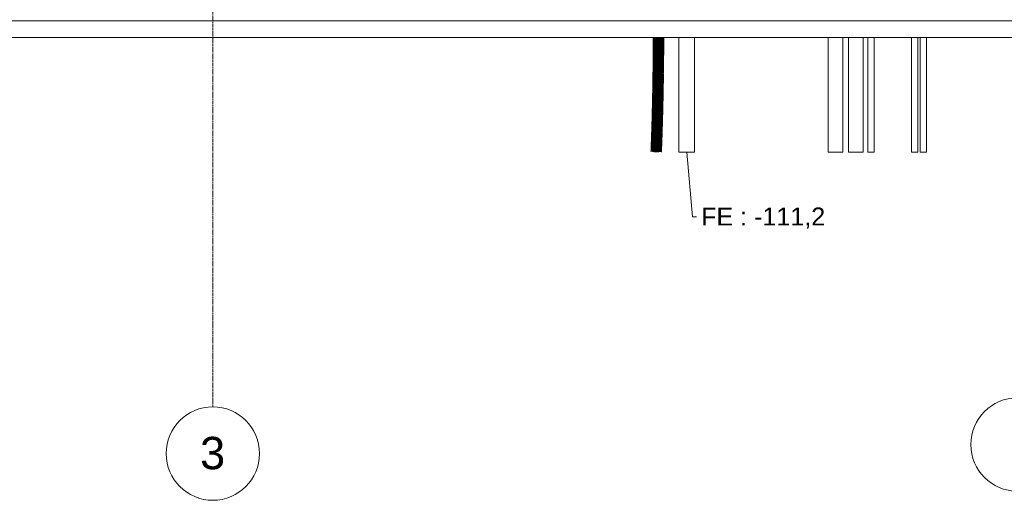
# Model space of a CAD drawing. Header units: millimetres. Extents: x -70712 to -20979, y -30151 to 7529.
# Tile 2 of 22: x -63520 to -56667, y -30151 to -26808. Entities that reach past the tile are written whole.
import ezdxf

# ---------------------------------------------------------------- set-up
doc = ezdxf.new("R2010")
doc.units = ezdxf.units.MM
doc.linetypes.add('Ligne de quadrillage', pattern=[22.225, 12.7, -3.175, 3.175, -3.175])
for name, color, linetype, lineweight in [('A-DETL-MBND', 5, 'Continuous', 18), ('M-PIPE-PATT', 2, 'Continuous', 18), ('P-PIPE', 3, 'Continuous', 18), ('P-PIPE-CNTR', 3, 'Continuous', 18), ('P-PIPE-IDEN', 2, 'Continuous', 9), ('S-GRID', 1, 'Continuous', 9), ('S-GRID-IDEN', 1, 'Continuous', 9)]:
    doc.layers.add(name, color=color, linetype=linetype, lineweight=lineweight)
doc.styles.add('Arial', font='arial.ttf', dxfattribs={"height": 225})
doc.styles.add('Arial_1', font='arial.ttf', dxfattribs={"height": 125})

# ---------------------------------------------------------------- blocks, each defined once
blk = doc.blocks.new('Quadrillage - Extrémité de la ligne de quadrillage - Cercle-11506-Réseaux sous dallage')
at = {"layer": 'S-GRID-IDEN'}
blk.add_circle((0, 0), 6.5, dxfattribs=at)

msp = doc.modelspace()

# ---------------------------------------------------------------- hatches: boundary and pattern name
at = {"layer": 'M-PIPE-PATT'}
for points in [[(-59034.4, -26981.3), (-59034.2, -26930.9), (-59114.2, -26930.9), (-59114.4, -26981)], [(-59034.8, -27048.9), (-59034.4, -26981.4), (-59114.4, -26981), (-59114.4, -27048.4)], [(-59035.4, -27116.5), (-59034.8, -27049), (-59114.8, -27048.4), (-59115.4, -27115.8), (-59114.8, -27115.8)], [(-59036.2, -27184.3), (-59035.4, -27116.6), (-59115.4, -27115.8), (-59116.2, -27183.3), (-59115.4, -27183.3)], [(-59037.2, -27252.1), (-59036.2, -27184.4), (-59116.2, -27183.3), (-59117.2, -27250.9), (-59116.2, -27250.9)], [(-59038.4, -27320), (-59037.2, -27252.2), (-59117.2, -27250.9), (-59118.4, -27318.6), (-59117.2, -27318.6)], [(-59039.8, -27388), (-59038.4, -27320.1), (-59118.4, -27318.6), (-59119.8, -27386.3)], [(-59041.4, -27456.1), (-59039.8, -27388.1), (-59119.8, -27386.3), (-59121.4, -27454.2), (-59119.8, -27454.2)], [(-59043.2, -27524.3), (-59041.4, -27456.2), (-59121.4, -27454.2), (-59123.2, -27522.1), (-59121.4, -27522.2)], [(-59045.4, -27592.6), (-59043.3, -27524.4), (-59123.2, -27522.1), (-59125.3, -27590.1), (-59123.2, -27590.2)], [(-59047.7, -27661), (-59045.4, -27592.7), (-59125.3, -27590.1), (-59127.7, -27658.3), (-59125.3, -27658.4)], [(-59050.3, -27729.6), (-59047.7, -27661.2), (-59127.7, -27658.3), (-59130.3, -27726.5), (-59127.7, -27726.6)]]:
    msp.add_hatch(color=150, dxfattribs=at).paths.add_polyline_path(points)

# ---------------------------------------------------------------- linework, layer by layer
at = {"layer": 'A-DETL-MBND', "color": 44}
for p, q in [((-58933.1, -26930.9), (-58933.1, -27728.8)), ((-58823.1, -27728.8), (-58823.1, -26930.9))]:
    msp.add_line(p, q, dxfattribs=at)
at = {"layer": 'A-DETL-MBND', "color": 1}
for p, q in [((-57892.3, -26930.9), (-57892.3, -27728.8)), ((-57790.7, -27728.8), (-57790.7, -26930.9)), ((-57752.3, -26930.9), (-57752.3, -27728.8)), ((-57650.7, -27728.8), (-57650.7, -26930.9)), ((-57892.3, -27728.8), (-57790.7, -27728.8)), ((-57752.3, -27728.8), (-57650.7, -27728.8))]:
    msp.add_line(p, q, dxfattribs=at)
at = {"layer": 'A-DETL-MBND', "color": 93}
for p, q in [((-57618, -26930.9), (-57618, -27728.8)), ((-57573.8, -27728.8), (-57573.8, -26930.9)), ((-57313.1, -26930.9), (-57313.1, -27728.8)), ((-57268.9, -27728.8), (-57268.9, -26930.9)), ((-57253.1, -26930.9), (-57253.1, -27728.8)), ((-57208.9, -27728.8), (-57208.9, -26930.9)), ((-57618, -27728.8), (-57573.8, -27728.8))]:
    msp.add_line(p, q, dxfattribs=at)
at = {"layer": 'A-DETL-MBND', "color": 44}
for start_param, end_param in [(0, 1.570796), (1.570796, 3.141593)]:
    msp.add_ellipse((-58878.1, -27728.8), major_axis=(-55, 0), ratio=0.010003, start_param=start_param, end_param=end_param, dxfattribs=at)
at = {"layer": 'A-DETL-MBND', "color": 93}
for centre, ratio, start_param, end_param in [((-57291, -27728.8), 0.000021, 1.570796, 3.141593), ((-57291, -27728.8), 0.000021, 0, 1.570796), ((-57231, -27728.8), 0.00002, 1.570796, 3.141593), ((-57231, -27728.8), 0.00002, 0, 1.570796)]:
    msp.add_ellipse(centre, major_axis=(22.1, 0), ratio=ratio, start_param=start_param, end_param=end_param, dxfattribs=at)
at = {"layer": 'P-PIPE', "color": 11}
for p, q in [((-50020.9, -26816.6), (-67985.9, -26816.6)), ((-67985.9, -26930.9), (-50020.9, -26930.9))]:
    msp.add_line(p, q, dxfattribs=at)
at = {"layer": 'P-PIPE', "color": 150}
for p, q in [((-59058.3, -26966.2), (-59090.3, -26966.1)), ((-59058.7, -27035.6), (-59090.7, -27035.3)), ((-59059.3, -27104.9), (-59091.3, -27104.6)), ((-59060.1, -27174.2), (-59092.1, -27173.8)), ((-59061.1, -27243.5), (-59093.1, -27243)), ((-59062.2, -27312.9), (-59094.2, -27312.3)), ((-59063.6, -27382.2), (-59095.6, -27381.5)), ((-59065.3, -27451.5), (-59097.3, -27450.7)), ((-59067.2, -27520.8), (-59099.1, -27519.9)), ((-59069.3, -27590.2), (-59101.3, -27589.1)), ((-59071.7, -27659.3), (-59103.6, -27658.2)), ((-59074.3, -27728.7), (-59106.3, -27727.4))]:
    msp.add_line(p, q, dxfattribs=at)
at = {"layer": 'P-PIPE-CNTR', "color": 150}
msp.add_open_spline([(-59074.2, -26930.9), (-59075.1, -27194.8), (-59079.5, -27460), (-59090.3, -27728.1)], degree=3, dxfattribs=at)
at = {"layer": 'P-PIPE-IDEN'}
for p, q in [((-58878.1, -27728.8), (-58837.2, -28180)), ((-58837.2, -28180), (-58777.7, -28180))]:
    msp.add_line(p, q, dxfattribs=at)
at = {"layer": 'S-GRID', "linetype": 'Ligne de quadrillage'}
msp.add_line((-62175.9, -29501.5), (-62175.9, -15742.9), dxfattribs=at)

# ---------------------------------------------------------------- block references
at = {"layer": 'S-GRID-IDEN', "xscale": 49.99999999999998, "yscale": 49.99999999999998, "zscale": 49.99999999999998}
for p in [(-56575.9, -29763.7), (-62175.9, -29826.5)]:
    msp.add_blockref('Quadrillage - Extrémité de la ligne de quadrillage - Cercle-11506-Réseaux sous dallage', p, dxfattribs=at)

# ---------------------------------------------------------------- next in the draw order: texts
at = {"layer": 'P-PIPE-IDEN', "insert": (-58777.7, -28114.5), "char_height": 125, "width": 1046.202, "attachment_point": 1, "style": 'Arial_1', "bg_fill": 3, "box_fill_scale": 1.25, "bg_fill_color": 256, "bg_fill_true_color": 13158600, "bg_fill_transparency": 0}
msp.add_mtext('FE : -111,2', dxfattribs=at)
at = {"layer": 'S-GRID-IDEN', "insert": (-62265.2, -29710.2), "char_height": 225, "width": 212.447, "attachment_point": 1, "style": 'Arial', "bg_fill": 3, "box_fill_scale": 1.25, "bg_fill_color": 256, "bg_fill_true_color": 13158600, "bg_fill_transparency": 0}
msp.add_mtext('3', dxfattribs=at)

doc.saveas('drawing.dxf')
